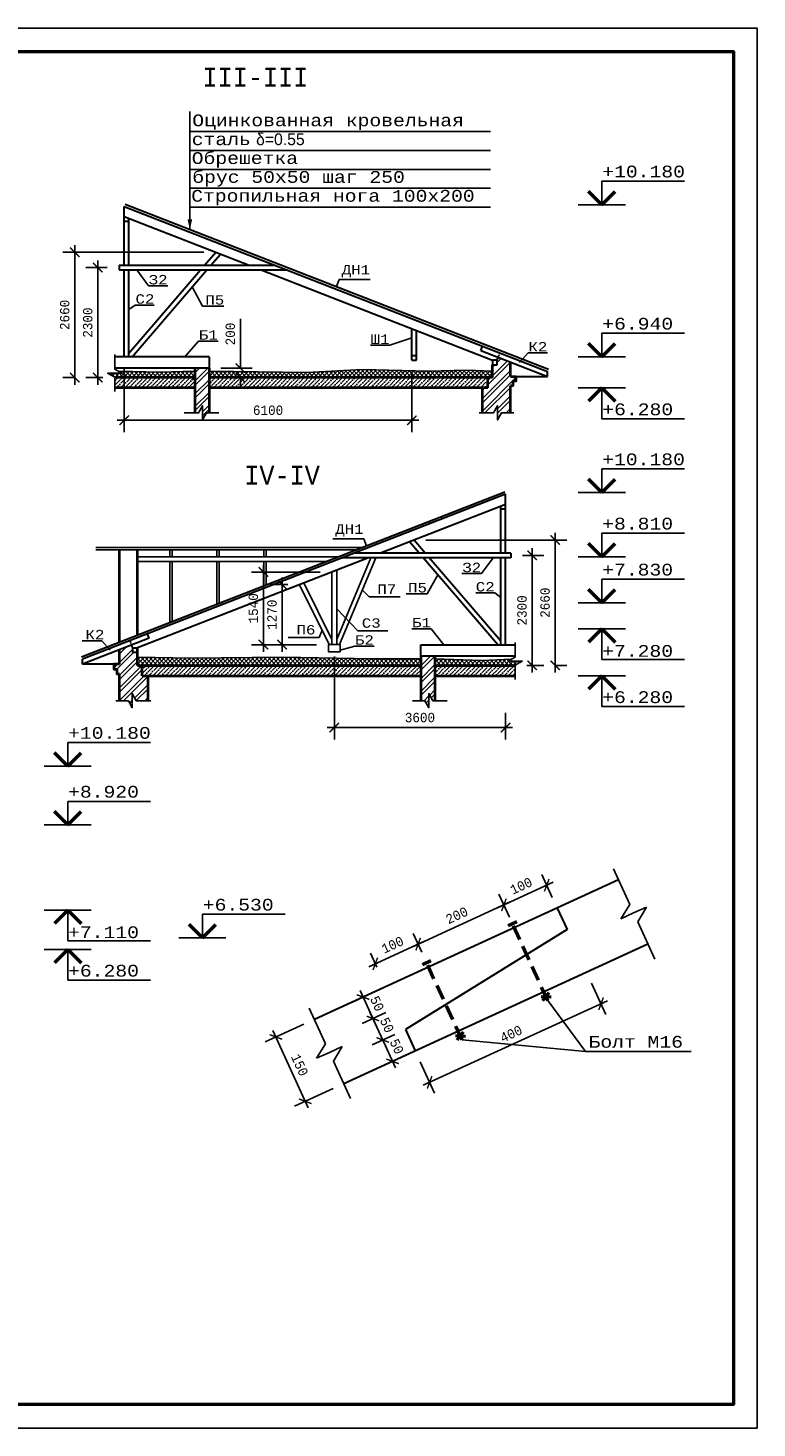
# Model space of a CAD drawing. Header units: millimetres. Extents: x -17 to 2655, y -428 to 194.
# Tile 31 of 47: x 1142 to 1296, y -103 to 194. Entities that reach past the tile are written whole.
import ezdxf
from ezdxf.enums import TextEntityAlignment as Align

# ---------------------------------------------------------------- set-up
doc = ezdxf.new("R2010")
doc.units = ezdxf.units.MM
doc.linetypes.add('ACAD_ISO02W100', pattern=[15, 12, -3])
doc.linetypes.add('HIDDEN2', pattern=[4.7625, 3.175, -1.5875])
for name, color, linetype in [('лист а3', 7, 'Continuous'), ('Размеры', 5, 'Continuous'), ('текст', 7, 'Continuous'), ('тонкий', 251, 'Continuous')]:
    doc.layers.add(name, color=color, linetype=linetype)
doc.layers.add('Стены', color=32, linetype='Continuous', lineweight=40)
doc.layers.add('стропила', color=40, linetype='Continuous', lineweight=30)
doc.styles.add('simvol', font='SYMBOL.TTF')
doc.styles.get("Standard").update_dxf_attribs({"font": 'COUR.TTF', "width": 0.8, "height": 2})
doc.styles.add('style1', font='COUR.TTF')
doc.dimstyles.get("Standard").update_dxf_attribs({"dimtxt": 2, "dimasz": 2, "dimexe": 2.5, "dimexo": 2.5, "dimgap": 1, "dimtad": 1, "dimdec": 0, "dimzin": 0, "dimdsep": 46, "dimtxsty": 'Standard', "dimblk": 'ARCHTICK', "dimcen": -3, "dimdle": 1.5, "dimadec": 0, "dimazin": 0, "dimtfac": 0.75, "dimtdec": 0, "dimtofl": 0, "dimtmove": 0, "dimatfit": 3, "dimldrblk": 'ARCHTICK', "dimfxl": 0, "dimtvp": 1.5, "dimtolj": 1, "dimtzin": 0, "dimarcsym": 0})
pattern_1 = [(45, (-206.6574, 292.3185), (-1.3470384, 1.3470384), []), (45, (-205.7594, 292.3185), (-1.3470384, 1.3470384), [])]
pattern_2 = [(45, (-372.453, 353.3746), (-1.3470384, 1.3470384), []), (45, (-371.5549, 353.3746), (-1.3470384, 1.3470384), [])]
pattern_3 = [(45, (-206.6574, 292.3185), (0.3367596, 1.23478522), [1.5875, -0.3175, 0, -0.3175])]

# ---------------------------------------------------------------- blocks, each defined once
blk = doc.blocks.new('_ArchTick')
at = {"color": 0, "linetype": 'ByBlock', "const_width": 0.15}
blk.add_lwpolyline([(-0.5, -0.5), (0.5, 0.5)], dxfattribs=at)
blk = doc.blocks.new('*D231')
at = {"layer": 'Defpoints', "color": 0}
for p in [(1156.58, 143.64), (1161.09, 143.64), (1160.17, 120.3)]:
    blk.add_point(p, dxfattribs=at)
at = {"layer": 'Размеры', "color": 0, "lineweight": -2}
for p, q in [((1158.59, 143.64), (1154.08, 143.64)), ((1156.58, 118.8), (1156.58, 145.14)), ((1157.67, 120.3), (1154.08, 120.3))]:
    blk.add_line(p, q, dxfattribs=at)
at = {"layer": 'Размеры', "color": 0, "lineweight": -2, "xscale": 2, "yscale": 2, "zscale": 2}
for p, rotation in [((1156.58, 143.64), 90), ((1156.58, 120.3), 270)]:
    blk.add_blockref('_ArchTick', p, dxfattribs=dict(at, rotation=rotation))
at = {"layer": 'Размеры', "color": 0, "insert": (1154.46, 131.97), "char_height": 2, "attachment_point": 5, "rotation": 90}
blk.add_mtext('\\A1;2300', dxfattribs=at)
blk = doc.blocks.new('*D232')
at = {"layer": 'Defpoints', "color": 0}
for p in [(1151.7, 146.91), (1181.61, 146.91), (1154.08, 120.3)]:
    blk.add_point(p, dxfattribs=at)
at = {"layer": 'Размеры', "color": 0, "lineweight": -2}
for p, q in [((1179.11, 146.91), (1149.2, 146.91)), ((1151.7, 118.8), (1151.7, 148.41)), ((1151.58, 120.3), (1149.2, 120.3))]:
    blk.add_line(p, q, dxfattribs=at)
at = {"layer": 'Размеры', "color": 0, "lineweight": -2, "xscale": 2, "yscale": 2, "zscale": 2}
for p, rotation in [((1151.7, 146.91), 90), ((1151.7, 120.3), 270)]:
    blk.add_blockref('_ArchTick', p, dxfattribs=dict(at, rotation=rotation))
at = {"layer": 'Размеры', "color": 0, "insert": (1149.58, 133.61), "char_height": 2, "attachment_point": 5, "rotation": 90}
blk.add_mtext('\\A1;2660', dxfattribs=at)
blk = doc.blocks.new('*D233')
at = {"layer": 'Defpoints', "color": 0}
for p in [(1180.21, 122.3), (1186.83, 122.3), (1180.21, 120.3)]:
    blk.add_point(p, dxfattribs=at)
at = {"layer": 'Размеры', "color": 0, "lineweight": -2}
for p, q in [((1186.83, 122.3), (1186.83, 132.8)), ((1182.71, 122.3), (1189.33, 122.3)), ((1182.71, 120.3), (1189.33, 120.3)), ((1186.83, 120.3), (1186.83, 118.3))]:
    blk.add_line(p, q, dxfattribs=at)
at = {"layer": 'Размеры', "color": 0, "lineweight": -2, "xscale": 2, "yscale": 2, "zscale": 2}
for p, rotation in [((1186.83, 122.3), 270), ((1186.83, 120.3), 90)]:
    blk.add_blockref('_ArchTick', p, dxfattribs=dict(at, rotation=rotation))
at = {"layer": 'Размеры', "color": 0, "insert": (1184.71, 129.55), "char_height": 2, "attachment_point": 5, "rotation": 90}
blk.add_mtext('\\A1;200', dxfattribs=at)
blk = doc.blocks.new('*D234')
at = {"layer": 'Defpoints', "color": 0}
for p in [(1162.21, 124.7), (1223.21, 124.02), (1223.21, 111.25)]:
    blk.add_point(p, dxfattribs=at)
at = {"layer": 'Размеры', "color": 0, "lineweight": -2}
for p, q in [((1162.21, 122.2), (1162.21, 108.75)), ((1223.21, 121.52), (1223.21, 108.75)), ((1160.71, 111.25), (1224.71, 111.25))]:
    blk.add_line(p, q, dxfattribs=at)
at = {"layer": 'Размеры', "color": 0, "lineweight": -2, "xscale": 2, "yscale": 2, "zscale": 2, "rotation": 180}
blk.add_blockref('_ArchTick', (1162.21, 111.25), dxfattribs=at)
at = {"layer": 'Размеры', "color": 0, "lineweight": -2, "xscale": 2, "yscale": 2, "zscale": 2}
blk.add_blockref('_ArchTick', (1223.21, 111.25), dxfattribs=at)
at = {"layer": 'Размеры', "color": 0, "insert": (1192.71, 113.37), "char_height": 2, "attachment_point": 5}
blk.add_mtext('\\A1;6100', dxfattribs=at)
blk = doc.blocks.new('*D235')
at = {"layer": 'Defpoints', "color": 0}
for p in [(1244.21, 82.59), (1248.72, 82.59), (1245.13, 59.25)]:
    blk.add_point(p, dxfattribs=at)
at = {"layer": 'Размеры', "color": 0, "lineweight": -2}
for p, q in [((1248.72, 57.75), (1248.72, 84.09)), ((1246.71, 82.59), (1251.22, 82.59)), ((1247.63, 59.25), (1251.22, 59.25))]:
    blk.add_line(p, q, dxfattribs=at)
at = {"layer": 'Размеры', "color": 0, "lineweight": -2, "xscale": 2, "yscale": 2, "zscale": 2}
for p, rotation in [((1248.72, 82.59), 90), ((1248.72, 59.25), 270)]:
    blk.add_blockref('_ArchTick', p, dxfattribs=dict(at, rotation=rotation))
at = {"layer": 'Размеры', "color": 0, "insert": (1246.59, 70.92), "char_height": 2, "attachment_point": 5, "rotation": 90}
blk.add_mtext('\\A1;2300', dxfattribs=at)
blk = doc.blocks.new('*D236')
at = {"layer": 'Defpoints', "color": 0}
for p in [(1223.69, 85.85), (1253.6, 85.85), (1251.22, 59.25)]:
    blk.add_point(p, dxfattribs=at)
at = {"layer": 'Размеры', "color": 0, "lineweight": -2}
for p, q in [((1253.6, 57.75), (1253.6, 87.35)), ((1226.19, 85.85), (1256.1, 85.85)), ((1253.72, 59.25), (1256.1, 59.25))]:
    blk.add_line(p, q, dxfattribs=at)
at = {"layer": 'Размеры', "color": 0, "lineweight": -2, "xscale": 2, "yscale": 2, "zscale": 2}
for p, rotation in [((1253.6, 85.85), 90), ((1253.6, 59.25), 270)]:
    blk.add_blockref('_ArchTick', p, dxfattribs=dict(at, rotation=rotation))
at = {"layer": 'Размеры', "color": 0, "insert": (1251.48, 72.55), "char_height": 2, "attachment_point": 5, "rotation": 90}
blk.add_mtext('\\A1;2660', dxfattribs=at)
blk = doc.blocks.new('*D237')
at = {"layer": 'Defpoints', "color": 0}
for p in [(1195.68, 76.38), (1199.39, 76.38), (1205.52, 63.65)]:
    blk.add_point(p, dxfattribs=at)
at = {"layer": 'Размеры', "color": 0, "lineweight": -2}
for p, q in [((1195.68, 62.15), (1195.68, 77.88)), ((1196.89, 76.38), (1193.18, 76.38)), ((1203.02, 63.65), (1193.18, 63.65))]:
    blk.add_line(p, q, dxfattribs=at)
at = {"layer": 'Размеры', "color": 0, "lineweight": -2, "xscale": 2, "yscale": 2, "zscale": 2}
for p, rotation in [((1195.68, 76.38), 90), ((1195.68, 63.65), 270)]:
    blk.add_blockref('_ArchTick', p, dxfattribs=dict(at, rotation=rotation))
at = {"layer": 'Размеры', "color": 0, "insert": (1193.55, 70.01), "char_height": 2, "attachment_point": 5, "rotation": 90}
blk.add_mtext('\\A1;1270', dxfattribs=at)
blk = doc.blocks.new('*D238')
at = {"layer": 'Defpoints', "color": 0}
for p in [(1191.72, 79.06), (1206.27, 79.06), (1205.52, 63.65)]:
    blk.add_point(p, dxfattribs=at)
at = {"layer": 'Размеры', "color": 0, "lineweight": -2}
for p, q in [((1191.72, 62.15), (1191.72, 80.56)), ((1203.77, 79.06), (1189.22, 79.06)), ((1203.02, 63.65), (1189.22, 63.65))]:
    blk.add_line(p, q, dxfattribs=at)
at = {"layer": 'Размеры', "color": 0, "lineweight": -2, "xscale": 2, "yscale": 2, "zscale": 2}
for p, rotation in [((1191.72, 79.06), 90), ((1191.72, 63.65), 270)]:
    blk.add_blockref('_ArchTick', p, dxfattribs=dict(at, rotation=rotation))
at = {"layer": 'Размеры', "color": 0, "insert": (1189.59, 71.36), "char_height": 2, "attachment_point": 5, "rotation": 90}
blk.add_mtext('\\A1;1540', dxfattribs=at)
blk = doc.blocks.new('*D239')
at = {"layer": 'Defpoints', "color": 0}
for p in [(1206.77, 63.65), (1243.09, 51.72), (1206.77, 46.06)]:
    blk.add_point(p, dxfattribs=at)
at = {"layer": 'Размеры', "color": 0, "lineweight": -2}
for p, q in [((1206.77, 61.15), (1206.77, 43.56)), ((1243.09, 49.22), (1243.09, 43.56)), ((1244.59, 46.06), (1205.27, 46.06))]:
    blk.add_line(p, q, dxfattribs=at)
at = {"layer": 'Размеры', "color": 0, "lineweight": -2, "xscale": 2, "yscale": 2, "zscale": 2, "rotation": 180}
blk.add_blockref('_ArchTick', (1206.77, 46.06), dxfattribs=at)
at = {"layer": 'Размеры', "color": 0, "lineweight": -2, "xscale": 2, "yscale": 2, "zscale": 2}
blk.add_blockref('_ArchTick', (1243.09, 46.06), dxfattribs=at)
at = {"layer": 'Размеры', "color": 0, "insert": (1224.93, 48.18), "char_height": 2, "attachment_point": 5}
blk.add_mtext('\\A1;3600', dxfattribs=at)
blk = doc.blocks.new('*D417')
at = {"layer": 'Defpoints', "color": 0}
for p in [(1217.04, -20.21), (1221.86, -18), (1223.94, -22.54)]:
    blk.add_point(p, dxfattribs=at)
at = {"layer": 'Размеры', "color": 0, "lineweight": -2}
for p, q in [((1219.58, -19.04), (1214.76, -21.25)), ((1219.75, -26.11), (1216.41, -18.84)), ((1221.67, -23.58), (1216.85, -25.79))]:
    blk.add_line(p, q, dxfattribs=at)
at = {"layer": 'Размеры', "color": 0, "lineweight": -2, "xscale": 2, "yscale": 2, "zscale": 2}
for p, rotation in [((1217.04, -20.21), 114.6207781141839), ((1219.12, -24.75), 294.6207781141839)]:
    blk.add_blockref('_ArchTick', p, dxfattribs=dict(at, rotation=rotation))
at = {"layer": 'Размеры', "color": 0, "insert": (1220.01, -21.59), "char_height": 2, "attachment_point": 5, "rotation": 294.6208}
blk.add_mtext('\\A1;50', dxfattribs=at)
blk = doc.blocks.new('*D418')
at = {"layer": 'Defpoints', "color": 0}
for p in [(1219.95, -13.37), (1214.95, -15.66), (1221.86, -18)]:
    blk.add_point(p, dxfattribs=at)
at = {"layer": 'Размеры', "color": 0, "lineweight": -2}
for p, q in [((1217.68, -14.41), (1212.68, -16.7)), ((1217.66, -21.57), (1214.33, -14.3)), ((1219.58, -19.04), (1214.76, -21.25))]:
    blk.add_line(p, q, dxfattribs=at)
at = {"layer": 'Размеры', "color": 0, "lineweight": -2, "xscale": 2, "yscale": 2, "zscale": 2}
for p, rotation in [((1214.95, -15.66), 114.6207781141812), ((1217.04, -20.21), 294.6207781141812)]:
    blk.add_blockref('_ArchTick', p, dxfattribs=dict(at, rotation=rotation))
at = {"layer": 'Размеры', "color": 0, "insert": (1217.93, -17.05), "char_height": 2, "attachment_point": 5, "rotation": 294.6208}
blk.add_mtext('\\A1;50', dxfattribs=at)
blk = doc.blocks.new('*D419')
at = {"layer": 'Defpoints', "color": 0}
for p in [(1218.46, -8.55), (1212.87, -11.11), (1219.95, -13.37)]:
    blk.add_point(p, dxfattribs=at)
at = {"layer": 'Размеры', "color": 0, "lineweight": -2}
for p, q in [((1216.19, -9.59), (1210.6, -12.16)), ((1215.58, -17.02), (1212.25, -9.75)), ((1217.68, -14.41), (1212.68, -16.7))]:
    blk.add_line(p, q, dxfattribs=at)
at = {"layer": 'Размеры', "color": 0, "lineweight": -2, "xscale": 2, "yscale": 2, "zscale": 2}
for p, rotation in [((1212.87, -11.11), 114.6207781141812), ((1214.95, -15.66), 294.6207781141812)]:
    blk.add_blockref('_ArchTick', p, dxfattribs=dict(at, rotation=rotation))
at = {"layer": 'Размеры', "color": 0, "insert": (1215.84, -12.5), "char_height": 2, "attachment_point": 5, "rotation": 294.6208}
blk.add_mtext('\\A1;50', dxfattribs=at)
blk = doc.blocks.new('*D420')
at = {"layer": 'Defpoints', "color": 0}
for p in [(1260.3, -5.88), (1263.35, -12.52), (1223.94, -22.54)]:
    blk.add_point(p, dxfattribs=at)
at = {"layer": 'Размеры', "color": 0, "lineweight": -2}
for p, q in [((1261.34, -8.15), (1264.39, -14.8)), ((1225.62, -29.81), (1264.71, -11.9)), ((1224.98, -24.82), (1228.03, -31.46))]:
    blk.add_line(p, q, dxfattribs=at)
at = {"layer": 'Размеры', "color": 0, "lineweight": -2, "xscale": 2, "yscale": 2, "zscale": 2}
for p, rotation in [((1263.35, -12.52), 24.62077811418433), ((1226.98, -29.19), 204.6207781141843)]:
    blk.add_blockref('_ArchTick', p, dxfattribs=dict(at, rotation=rotation))
at = {"layer": 'Размеры', "color": 0, "insert": (1244.28, -18.92), "char_height": 2, "attachment_point": 5, "rotation": 24.6208}
blk.add_mtext('\\A1;400', dxfattribs=at)
blk = doc.blocks.new('*D421')
at = {"layer": 'Defpoints', "color": 0}
for p in [(1242.74, 8.45), (1254.05, 7.76), (1244.96, 3.59)]:
    blk.add_point(p, dxfattribs=at)
at = {"layer": 'Размеры', "color": 0, "lineweight": -2}
for p, q in [((1253.01, 10.03), (1250.78, 14.89)), ((1253.19, 13.24), (1241.37, 7.83)), ((1243.92, 5.86), (1241.69, 10.73))]:
    blk.add_line(p, q, dxfattribs=at)
at = {"layer": 'Размеры', "color": 0, "lineweight": -2, "xscale": 2, "yscale": 2, "zscale": 2}
for p, rotation in [((1251.83, 12.62), 24.62077811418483), ((1242.74, 8.45), 204.6207781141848)]:
    blk.add_blockref('_ArchTick', p, dxfattribs=dict(at, rotation=rotation))
at = {"layer": 'Размеры', "color": 0, "insert": (1246.4, 12.47), "char_height": 2, "attachment_point": 5, "rotation": 24.6208}
blk.add_mtext('\\A1;100', dxfattribs=at)
blk = doc.blocks.new('*D422')
at = {"layer": 'Defpoints', "color": 0}
for p in [(1244.96, 3.59), (1224.55, 0.12), (1226.36, -3.83)]:
    blk.add_point(p, dxfattribs=at)
at = {"layer": 'Размеры', "color": 0, "lineweight": -2}
for p, q in [((1244.1, 9.08), (1223.19, -0.5)), ((1243.92, 5.86), (1241.69, 10.73)), ((1225.32, -1.56), (1223.51, 2.39))]:
    blk.add_line(p, q, dxfattribs=at)
at = {"layer": 'Размеры', "color": 0, "lineweight": -2, "xscale": 2, "yscale": 2, "zscale": 2}
for p, rotation in [((1242.74, 8.45), 24.62077811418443), ((1224.55, 0.12), 204.6207781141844)]:
    blk.add_blockref('_ArchTick', p, dxfattribs=dict(at, rotation=rotation))
at = {"layer": 'Размеры', "color": 0, "insert": (1232.76, 6.22), "char_height": 2, "attachment_point": 5, "rotation": 24.6208}
blk.add_mtext('\\A1;200', dxfattribs=at)
blk = doc.blocks.new('*D423')
at = {"layer": 'Defpoints', "color": 0}
for p in [(1215.46, -4.05), (1226.36, -3.83), (1216.85, -7.07)]:
    blk.add_point(p, dxfattribs=at)
at = {"layer": 'Размеры', "color": 0, "lineweight": -2}
for p, q in [((1225.92, 0.75), (1214.1, -4.67)), ((1225.32, -1.56), (1223.51, 2.39)), ((1215.81, -4.79), (1214.42, -1.77))]:
    blk.add_line(p, q, dxfattribs=at)
at = {"layer": 'Размеры', "color": 0, "lineweight": -2, "xscale": 2, "yscale": 2, "zscale": 2}
for p, rotation in [((1224.55, 0.12), 24.62077811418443), ((1215.46, -4.05), 204.6207781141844)]:
    blk.add_blockref('_ArchTick', p, dxfattribs=dict(at, rotation=rotation))
at = {"layer": 'Размеры', "color": 0, "insert": (1219.12, -0.03), "char_height": 2, "attachment_point": 5, "rotation": 24.6208}
blk.add_mtext('\\A1;100', dxfattribs=at)
blk = doc.blocks.new('*D447')
at = {"layer": 'Defpoints', "color": 0}
for p in [(1202.54, -15.85), (1194.37, -19.57), (1208.76, -29.5)]:
    blk.add_point(p, dxfattribs=at)
at = {"layer": 'Размеры', "color": 0, "lineweight": -2}
for p, q in [((1200.27, -16.89), (1192.1, -20.61)), ((1201.21, -34.59), (1193.75, -18.21)), ((1206.49, -30.54), (1198.32, -34.26))]:
    blk.add_line(p, q, dxfattribs=at)
at = {"layer": 'Размеры', "color": 0, "lineweight": -2, "xscale": 2, "yscale": 2, "zscale": 2}
for p, rotation in [((1194.37, -19.57), 114.5002591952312), ((1200.59, -33.22), 294.5002591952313)]:
    blk.add_blockref('_ArchTick', p, dxfattribs=dict(at, rotation=rotation))
at = {"layer": 'Размеры', "color": 0, "insert": (1199.41, -25.52), "char_height": 2, "attachment_point": 5, "rotation": 294.5003}
blk.add_mtext('\\A1;150', dxfattribs=at)

msp = doc.modelspace()

# ---------------------------------------------------------------- hatches: boundary and pattern name
at = {"layer": 'тонкий'}
h = msp.add_hatch(dxfattribs=at)
h.set_pattern_fill('ANSI37', color=256, scale=0.2, style=0)
h.paths.add_polyline_path([(1240.3082, 121.6613), (1234.8895, 121.9034), (1226.7296, 121.7008), (1212.7413, 122.0047), (1200.9067, 121.3964), (1180.2071, 121.6577), (1180.2071, 120.3029), (1240.3082, 120.3029)])
h.paths.add_polyline_path([(1177.2071, 121.6577), (1169.7595, 121.4473), (1160.919, 121.6573), (1161.669, 121.2383), (1158.669, 121.2383), (1160.169, 120.3855), (1160.169, 120.3029), (1177.2071, 120.3029)])
h = msp.add_hatch(dxfattribs=at)
h.set_pattern_fill('ANSI32', color=256, scale=0.2, style=0)
h.set_pattern_definition(pattern_2)
h.paths.add_polyline_path([(1180.2071, 122.3029), (1177.2071, 122.3029), (1177.2071, 112.8251), (1177.9544, 112.8251), (1178.8071, 114.3251), (1178.8071, 111.3251), (1179.6452, 112.8251), (1180.2071, 112.8251)])
h = msp.add_hatch(dxfattribs=at)
h.set_pattern_fill('ANSI32', color=256, scale=0.2, style=0)
h.set_pattern_definition(pattern_2)
h.paths.add_polyline_path([(1244.1082, 118.5368), (1244.6582, 118.5368), (1244.6582, 119.5368), (1245.3082, 119.5368), (1245.3082, 120.5368), (1244.1082, 120.5368), (1244.1082, 123.6111), (1241.5395, 124.6128), (1241.3082, 124.0197), (1241.3082, 123.0197), (1240.3082, 123.0197), (1240.3082, 120.3029), (1239.3082, 120.3029), (1239.3082, 118.1029), (1238.1082, 118.1029), (1238.1082, 112.8251), (1240.5373, 112.8251), (1241.39, 114.3251), (1241.39, 111.3251), (1242.228, 112.8251), (1244.1082, 112.8251)])
h = msp.add_hatch(dxfattribs=at)
h.set_pattern_fill('ANSI36', color=256, scale=0.2, style=0)
h.set_pattern_definition([(45, (-372.4529, 353.3746), (0.3367596, 1.23478522), [1.5875, -0.3175, 0, -0.3175])])
h.paths.add_polyline_path([(1180.2071, 120.3029), (1180.2071, 118.1029), (1239.3082, 118.1029), (1239.3082, 120.3029)])
h.paths.add_polyline_path([(1160.169, 120.3029), (1160.169, 118.1029), (1177.2071, 118.1029), (1177.2071, 120.3029)])
h = msp.add_hatch(dxfattribs=at)
h.set_pattern_fill('ANSI32', color=256, scale=0.2, style=0)
h.set_pattern_definition(pattern_1)
h.paths.add_polyline_path([(1165.9923, 59.2468), (1164.9923, 59.2468), (1164.9923, 61.9635), (1163.9923, 61.9635), (1163.9923, 62.9635), (1163.761, 63.5567), (1161.1923, 62.555), (1161.1923, 59.4807), (1159.9923, 59.4807), (1159.9923, 58.4807), (1160.6423, 58.4807), (1160.6423, 57.4807), (1161.1923, 57.4807), (1161.1923, 51.769), (1163.0725, 51.769), (1163.9105, 50.269), (1163.9105, 53.269), (1164.7632, 51.769), (1167.1923, 51.769), (1167.1923, 57.0468), (1165.9923, 57.0468)])
h = msp.add_hatch(dxfattribs=at)
h.set_pattern_fill('ANSI37', color=256, scale=0.2, style=0)
h.paths.add_polyline_path([(1246.6315, 60.1821), (1243.6315, 60.1821), (1244.3815, 60.6012), (1238.0759, 60.2609), (1228.0934, 60.6236), (1228.0934, 59.2468), (1245.1315, 59.2468), (1245.1315, 59.3294)])
h.paths.add_polyline_path([(1225.0934, 60.6236), (1214.7053, 60.6236), (1195.9164, 61.0108), (1176.2235, 60.7526), (1164.9923, 60.9925), (1164.9923, 59.2468), (1225.0934, 59.2468)])
h = msp.add_hatch(dxfattribs=at)
h.set_pattern_fill('ANSI32', color=256, scale=0.2, style=0)
h.set_pattern_definition(pattern_1)
h.paths.add_polyline_path([(1225.0934, 51.769), (1225.9793, 51.769), (1226.8173, 50.269), (1226.8173, 53.269), (1227.6701, 51.769), (1228.0934, 51.769), (1228.0934, 61.2468), (1225.0934, 61.2468)])
h = msp.add_hatch(dxfattribs=at)
h.set_pattern_fill('ANSI36', color=256, scale=0.2, style=0)
h.set_pattern_definition(pattern_3)
h.paths.add_polyline_path([(1165.9923, 59.2468), (1165.9923, 57.0468), (1225.0934, 57.0468), (1225.0934, 59.2468)])
h = msp.add_hatch(dxfattribs=at)
h.set_pattern_fill('ANSI36', color=256, scale=0.2, style=0)
h.set_pattern_definition(pattern_3)
h.paths.add_polyline_path([(1228.0934, 59.2468), (1228.0934, 57.0468), (1245.1315, 57.0468), (1245.1315, 59.2468)])

# ---------------------------------------------------------------- linework, layer by layer
for p, q in [((1176.119, 176.7756), (1176.119, 151.735)), ((1176.119, 172.4851), (1239.8791, 172.4851)), ((1176.119, 168.4851), (1239.8791, 168.4851)), ((1176.119, 164.4851), (1239.8791, 164.4851)), ((1176.119, 160.4851), (1239.8791, 160.4851)), ((1263.528, 161.9844), (1281.089, 161.9844)), ((1263.528, 156.9844), (1263.528, 161.9844)), ((1176.119, 156.4851), (1239.8791, 156.4851)), ((1258.528, 156.9844), (1268.528, 156.9844)), ((1263.528, 129.7029), (1281.089, 129.7029)), ((1263.528, 124.7029), (1263.528, 129.7029)), ((1258.528, 124.7029), (1268.528, 124.7029)), ((1258.528, 118.1029), (1268.528, 118.1029)), ((1263.528, 118.1029), (1263.528, 111.5948)), ((1263.528, 111.5948), (1281.089, 111.5948)), ((1263.5123, 100.9282), (1281.0734, 100.9282)), ((1263.5123, 95.9282), (1263.5123, 100.9282)), ((1258.5123, 95.9282), (1268.5123, 95.9282)), ((1263.5123, 87.29), (1281.0734, 87.29)), ((1263.5123, 82.29), (1263.5123, 87.29)), ((1258.5123, 82.29), (1268.5123, 82.29)), ((1263.5123, 77.5266), (1281.0734, 77.5266)), ((1263.5123, 72.5266), (1263.5123, 77.5266)), ((1258.5123, 72.5266), (1268.5123, 72.5266)), ((1258.5123, 67.0273), (1268.5123, 67.0273)), ((1263.5123, 67.0273), (1263.5123, 60.5192)), ((1263.5123, 60.5192), (1281.0734, 60.5192)), ((1258.5123, 57.0468), (1268.5123, 57.0468)), ((1263.5123, 57.0468), (1263.5123, 50.5387)), ((1263.5123, 50.5387), (1281.0734, 50.5387)), ((1150.204, 42.8967), (1167.765, 42.8967)), ((1150.204, 37.8967), (1150.204, 42.8967)), ((1145.204, 37.8967), (1155.204, 37.8967)), ((1150.204, 30.4097), (1167.765, 30.4097)), ((1150.204, 25.4097), (1150.204, 30.4097)), ((1145.204, 25.4097), (1155.204, 25.4097)), ((1266.0037, 16.0987), (1269.4589, 8.5173)), ((1145.204, 7.3548), (1155.204, 7.3548)), ((1150.204, 7.3548), (1150.204, 0.8466)), ((1178.7767, 6.4492), (1196.3378, 6.4492)), ((1178.7767, 1.4492), (1178.7767, 6.4492)), ((1267.5386, 5.4966), (1269.4589, 8.5173)), ((1270.2685, 6.7407), (1267.5386, 5.4966)), ((1270.2685, 6.7407), (1272.9984, 7.9848)), ((1272.9984, 7.9848), (1271.1255, 4.8601)), ((1271.1255, 4.8601), (1274.7406, -3.0723)), ((1150.204, 0.8466), (1167.765, 0.8466)), ((1173.7767, 1.4492), (1183.7767, 1.4492)), ((1145.204, -0.9847), (1155.204, -0.9847)), ((1150.204, -0.9847), (1150.204, -7.4929)), ((1150.204, -7.4929), (1167.765, -7.4929)), ((1201.461, -13.4796), (1204.9161, -21.0611)), ((1202.9958, -24.0817), (1204.9161, -21.0611)), ((1205.7257, -22.8376), (1202.9958, -24.0817)), ((1205.7257, -22.8376), (1208.4556, -21.5935)), ((1208.4556, -21.5935), (1206.5827, -24.7182)), ((1206.5827, -24.7182), (1210.1978, -32.6506))]:
    msp.add_line(p, q)
at = {"lineweight": 50}
for p, q in [((1263.528, 156.9844), (1260.6996, 159.8128)), ((1263.528, 156.9844), (1266.3564, 159.8128)), ((1263.528, 124.7029), (1260.6996, 127.5314)), ((1263.528, 124.7029), (1266.3564, 127.5314)), ((1263.528, 118.1029), (1260.6996, 115.2745)), ((1263.528, 118.1029), (1266.3564, 115.2745)), ((1263.5123, 95.9282), (1260.6839, 98.7567)), ((1263.5123, 95.9282), (1266.3407, 98.7567)), ((1263.5123, 82.29), (1260.6839, 85.1184)), ((1263.5123, 82.29), (1266.3407, 85.1184)), ((1263.5123, 72.5266), (1260.6839, 75.355)), ((1263.5123, 72.5266), (1266.3407, 75.355)), ((1263.5123, 67.0273), (1260.6839, 64.1989)), ((1263.5123, 67.0273), (1266.3407, 64.1989)), ((1263.5123, 57.0468), (1260.6839, 54.2184)), ((1263.5123, 57.0468), (1266.3407, 54.2184)), ((1150.204, 37.8967), (1147.3755, 40.7251)), ((1150.204, 37.8967), (1153.0324, 40.7251)), ((1150.204, 25.4097), (1147.3755, 28.2381)), ((1150.204, 25.4097), (1153.0324, 28.2381)), ((1150.204, 7.3548), (1147.3755, 4.5263)), ((1150.204, 7.3548), (1153.0324, 4.5263)), ((1178.7767, 1.4492), (1175.9483, 4.2776)), ((1178.7767, 1.4492), (1181.6052, 4.2776)), ((1150.204, -0.9847), (1147.3755, -3.8132)), ((1150.204, -0.9847), (1153.0324, -3.8132))]:
    msp.add_line(p, q, dxfattribs=at)
at = {"color": 7}
msp.add_line((1282.4593, -22.656), (1260.0701, -22.656), dxfattribs=at)
at = {"layer": 'лист а3', "color": 7}
msp.add_lwpolyline([(876.4349, -102.5277), (876.4349, 194.4723), (1296.4349, 194.4723), (1296.4349, -102.5277), (876.4349, -102.5277)], dxfattribs=at)
at = {"layer": 'лист а3', "color": 7, "lineweight": 50}
msp.add_lwpolyline([(896.4349, 189.4723), (1291.4349, 189.4723), (1291.4349, -97.5277), (896.4349, -97.5277), (896.4349, 189.4723)], dxfattribs=at)
at = {"layer": 'лист а3'}
msp.add_lwpolyline([(1176.119, 151.735, 0, 1, 0), (1176.119, 153.9053, 1, 1, 0)], format="xyseb", dxfattribs=at)
at = {"layer": 'Стены'}
for p, q in [((1177.2071, 122.3029), (1177.2071, 112.8251)), ((1180.2071, 122.3029), (1180.2071, 112.8251)), ((1240.3082, 120.3029), (1240.3082, 123.0197)), ((1244.1082, 120.5368), (1244.1082, 123.6111)), ((1177.2071, 120.3029), (1160.169, 120.3029)), ((1240.3082, 120.3029), (1180.2071, 120.3029)), ((1239.3082, 118.1029), (1239.3082, 120.3029)), ((1177.2071, 118.1029), (1160.169, 118.1029)), ((1239.3082, 118.1029), (1180.2071, 118.1029)), ((1238.1082, 118.1029), (1238.1082, 112.8251)), ((1244.1082, 112.8251), (1244.1082, 118.5368)), ((1161.1923, 64.165), (1161.1923, 83.79)), ((1164.9923, 65.6469), (1164.9923, 83.79)), ((1161.1923, 59.4807), (1161.1923, 62.555)), ((1164.9923, 59.2468), (1164.9923, 62.9635)), ((1225.0934, 61.2468), (1225.0934, 51.769)), ((1228.0934, 61.2468), (1228.0934, 51.769)), ((1161.1923, 51.769), (1161.1923, 57.4807)), ((1164.9923, 59.2468), (1225.0934, 59.2468)), ((1165.9923, 57.0468), (1165.9923, 59.2468)), ((1165.9923, 57.0468), (1225.0934, 57.0468)), ((1167.1923, 57.0468), (1167.1923, 51.769)), ((1228.0934, 59.2468), (1245.1315, 59.2468)), ((1228.0934, 57.0468), (1245.1315, 57.0468))]:
    msp.add_line(p, q, dxfattribs=at)
for points in [[(1244.1082, 120.5368), (1245.3082, 120.5368), (1245.3082, 119.5368), (1244.6582, 119.5368), (1244.6582, 118.5368), (1244.1082, 118.5368)], [(1161.1923, 59.4807), (1159.9923, 59.4807), (1159.9923, 58.4807), (1160.6423, 58.4807), (1160.6423, 57.4807), (1161.1923, 57.4807)]]:
    msp.add_lwpolyline(points, dxfattribs=at)
at = {"layer": 'стропила'}
for p, q in [((1162.2071, 156.6236), (1251.9914, 121.6102)), ((1162.2071, 144.1427), (1162.2071, 156.6236)), ((1162.2071, 154.4769), (1188.7071, 144.1427)), ((1162.3887, 157.0895), (1252.1731, 122.076)), ((1162.2071, 153.4769), (1163.2071, 153.4769)), ((1163.2071, 144.1427), (1163.2071, 154.087)), ((1179.2383, 144.1427), (1181.6134, 146.909)), ((1180.5563, 144.1427), (1182.6008, 146.524)), ((1161.0941, 144.1427), (1194.2118, 144.1427)), ((1161.0941, 144.1427), (1161.0941, 143.1427)), ((1161.0941, 143.1427), (1196.7761, 143.1427)), ((1162.2071, 124.7029), (1162.2071, 143.1427)), ((1163.2071, 124.7029), (1163.2071, 143.1427)), ((1163.2071, 125.4705), (1178.3797, 143.1427)), ((1163.8661, 124.7029), (1179.6977, 143.1427)), ((1191.2713, 143.1427), (1240.3082, 124.0197)), ((1223.2071, 124.0197), (1223.2071, 130.6886)), ((1224.2071, 124.0197), (1224.2071, 130.2986)), ((1223.2071, 125.0197), (1224.2071, 125.0197)), ((1237.8128, 126.0661), (1238.1762, 126.9978)), ((1237.8128, 126.0661), (1251.9914, 120.5368)), ((1223.2071, 124.0197), (1224.2071, 124.0197)), ((1241.3082, 124.0197), (1241.5395, 124.6128)), ((1244.1082, 120.5368), (1251.9914, 120.5368)), ((1251.9914, 120.5368), (1251.9914, 121.6102)), ((1242.9118, 96.0334), (1153.1274, 61.0199)), ((1243.0934, 95.5675), (1153.309, 60.5541)), ((1243.0934, 83.0866), (1243.0934, 95.5675)), ((1243.0934, 93.4208), (1216.5934, 83.0866)), ((1242.0934, 83.0866), (1242.0934, 93.0309)), ((1243.0934, 92.4208), (1242.0934, 92.4208)), ((1224.7442, 83.0866), (1222.6997, 85.4678)), ((1226.0622, 83.0866), (1223.6871, 85.8529)), ((1214.0291, 82.0866), (1164.9923, 62.9635)), ((1244.2064, 82.0866), (1208.5244, 82.0866)), ((1244.2064, 83.0866), (1211.0887, 83.0866)), ((1241.4344, 63.6468), (1225.6028, 82.0866)), ((1242.0934, 64.4144), (1226.9208, 82.0866)), ((1242.0934, 63.6468), (1242.0934, 82.0866)), ((1243.0934, 63.6468), (1243.0934, 82.0866)), ((1244.2064, 83.0866), (1244.2064, 82.0866)), ((1167.4876, 65.01), (1167.1243, 65.9417)), ((1167.4876, 65.01), (1167.1243, 65.9417)), ((1167.4876, 65.01), (1153.309, 59.4807)), ((1163.9923, 62.9635), (1163.761, 63.5567)), ((1153.309, 59.4807), (1153.309, 60.5541)), ((1161.1923, 59.4807), (1153.309, 59.4807)), ((1267.0836, 13.7291), (1202.5409, -15.8492)), ((1254.0537, 7.7578), (1256.1368, 3.2124)), ((1256.1368, 3.2124), (1221.8564, -17.9974)), ((1273.3041, 0.0797), (1208.7613, -29.4986)), ((1221.8564, -17.9974), (1223.9395, -22.5429))]:
    msp.add_line(p, q, dxfattribs=at)
at = {"layer": 'стропила', "linetype": 'ACAD_ISO02W100', "lineweight": -3, "ltscale": 0.02}
for p, q in [((1241.5395, 124.6128), (1241.9028, 125.5445)), ((1163.761, 63.5567), (1163.3977, 64.4884))]:
    msp.add_line(p, q, dxfattribs=at)
at = {"layer": 'стропила'}
for points in [[(1241.3082, 123.0197), (1241.3082, 124.0197), (1240.3082, 124.0197), (1240.3082, 123.0197), (1241.3082, 123.0197)], [(1163.9923, 61.9635), (1163.9923, 62.9635), (1164.9923, 62.9635), (1164.9923, 61.9635), (1163.9923, 61.9635)]]:
    msp.add_lwpolyline(points, dxfattribs=at)
at = {"layer": 'тонкий'}
for p, q in [((1167.318, 139.774), (1164.8393, 143.1427)), ((1171.453, 139.774), (1167.318, 139.774)), ((1207.7866, 141.1275), (1207.1969, 139.6155)), ((1214.3473, 141.1275), (1207.7866, 141.1275)), ((1178.8197, 135.4834), (1176.595, 139.5288)), ((1164.5129, 135.6834), (1163.2071, 134.7388)), ((1164.5129, 135.6834), (1168.544, 135.6834)), ((1183.2964, 135.4834), (1178.8197, 135.4834)), ((1177.9764, 128.0545), (1175.0555, 124.7029)), ((1182.1114, 128.0545), (1177.9764, 128.0545)), ((1218.5443, 127.1564), (1223.2071, 128.7684)), ((1218.5443, 127.1564), (1214.4093, 127.1564)), ((1247.8792, 125.5445), (1246.0819, 123.507)), ((1252.0141, 125.5445), (1247.8792, 125.5445)), ((1212.7984, 84.29), (1156.1923, 84.29)), ((1211.5162, 83.79), (1156.1923, 83.79)), ((1206.4362, 86.1094), (1212.9969, 86.1094)), ((1212.9969, 86.1094), (1213.5866, 84.5974)), ((1164.9923, 82.29), (1207.6698, 82.29)), ((1164.9923, 81.29), (1205.1055, 81.29)), ((1171.8423, 81.29), (1171.8423, 68.3182)), ((1172.3423, 81.29), (1172.3423, 68.5132)), ((1181.8423, 81.29), (1181.8423, 72.218)), ((1182.3423, 81.29), (1182.3423, 72.4129)), ((1191.8423, 81.29), (1191.8423, 76.1177)), ((1192.3423, 81.29), (1192.3423, 76.3127)), ((1207.2674, 64.7372), (1214.5178, 82.0866)), ((1207.8981, 63.653), (1215.6016, 82.0866)), ((1237.9825, 78.7179), (1240.4612, 82.0866)), ((1226.4808, 74.4273), (1228.7055, 78.4726)), ((1233.8475, 78.7179), (1237.9825, 78.7179)), ((1205.6884, 63.653), (1199.3865, 76.3763)), ((1206.2674, 64.7372), (1200.3218, 76.7411)), ((1214.1324, 73.8084), (1212.7149, 75.179)), ((1222.0041, 74.4273), (1226.4808, 74.4273)), ((1240.7876, 74.6273), (1236.7565, 74.6273)), ((1240.7876, 74.6273), (1242.0934, 73.6827)), ((1214.1324, 73.8084), (1220.725, 73.8084)), ((1211.7591, 66.6167), (1207.2674, 71.2363)), ((1203.5681, 65.1895), (1204.1722, 66.7141)), ((1211.7591, 66.6167), (1218.1429, 66.6167)), ((1223.1891, 66.9984), (1227.3241, 66.9984)), ((1227.3241, 66.9984), (1229.9801, 63.6468)), ((1153.2863, 64.4883), (1157.4213, 64.4883)), ((1157.4213, 64.4883), (1159.2186, 62.4509)), ((1196.9755, 65.1895), (1203.5681, 65.1895)), ((1206.2674, 63.653), (1207.2674, 63.653)), ((1211.083, 63.3064), (1208.0174, 62.4856)), ((1211.083, 63.3064), (1215.218, 63.3064)), ((1260.0701, -22.656), (1252.0452, -11.8627)), ((1260.0701, -22.656), (1233.8635, -20.1949))]:
    msp.add_line(p, q, dxfattribs=at)
at = {"layer": 'тонкий', "lineweight": 30}
for p, q in [((1180.2071, 124.7029), (1160.169, 124.7029)), ((1180.2071, 122.3029), (1160.169, 122.3029)), ((1180.2071, 124.7029), (1180.2071, 122.3029)), ((1225.0934, 63.6468), (1245.1315, 63.6468)), ((1225.0934, 61.2468), (1225.0934, 63.6468)), ((1225.0934, 61.2468), (1245.1315, 61.2468))]:
    msp.add_line(p, q, dxfattribs=at)
at = {"layer": 'тонкий', "color": 4}
msp.add_line((1244.1082, 120.5368), (1245.4082, 120.5368), dxfattribs=at)
at = {"layer": 'тонкий', "lineweight": 50}
for p, q in [((1243.6372, 4.0842), (1245.4553, 4.9174)), ((1227.2736, -3.4148), (1225.4555, -4.248)), ((1250.6622, -10.9582), (1252.7711, -11.054)), ((1252.263, -10.2246), (1250.9588, -11.8846)), ((1232.4805, -19.2904), (1234.5894, -19.3862)), ((1234.0813, -18.5568), (1232.7771, -20.2168))]:
    msp.add_line(p, q, dxfattribs=at)
at = {"layer": 'тонкий', "linetype": 'HIDDEN2', "lineweight": 50}
for p, q in [((1252.0452, -11.8627), (1244.5463, 4.5008)), ((1233.8635, -20.1949), (1226.3646, -3.8314))]:
    msp.add_line(p, q, dxfattribs=at)
at = {"layer": 'тонкий', "color": 7}
for points in [[(1160.169, 125.1813), (1160.169, 122.0763), (1161.669, 121.2383), (1158.669, 121.2383), (1160.169, 120.3855), (1160.169, 117.3275)], [(1182.2718, 112.8251), (1179.6452, 112.8251), (1178.8071, 111.3251), (1178.8071, 114.3251), (1177.9544, 112.8251), (1174.8964, 112.8251)], [(1244.8547, 112.8251), (1242.228, 112.8251), (1241.39, 111.3251), (1241.39, 114.3251), (1240.5373, 112.8251), (1237.4792, 112.8251)], [(1245.1315, 64.1252), (1245.1315, 61.0202), (1243.6315, 60.1821), (1246.6315, 60.1821), (1245.1315, 59.3294), (1245.1315, 56.2714)], [(1160.4458, 51.769), (1163.0725, 51.769), (1163.9105, 50.269), (1163.9105, 53.269), (1164.7632, 51.769), (1167.8213, 51.769)], [(1223.3527, 51.769), (1225.9793, 51.769), (1226.8173, 50.269), (1226.8173, 53.269), (1227.6701, 51.769), (1230.7281, 51.769)]]:
    msp.add_lwpolyline(points, dxfattribs=at)
at = {"layer": 'тонкий'}
for points in [[(1240.3082, 121.6613), (1234.8895, 121.9034), (1226.7296, 121.7008), (1212.7413, 122.0047), (1200.9067, 121.3964), (1180.2071, 121.6577)], [(1177.2071, 121.6577), (1169.7595, 121.4473), (1160.919, 121.6573)], [(1172.3423, 82.29), (1172.3423, 83.79), (1171.8423, 83.79), (1171.8423, 82.29), (1172.3423, 82.29)], [(1182.3423, 82.29), (1182.3423, 83.79), (1181.8423, 83.79), (1181.8423, 82.29), (1182.3423, 82.29)], [(1192.3423, 82.29), (1192.3423, 83.79), (1191.8423, 83.79), (1191.8423, 82.29), (1192.3423, 82.29)], [(1206.2674, 79.0597), (1206.2674, 63.653)], [(1207.2674, 79.4497), (1207.2674, 63.653)], [(1205.5174, 63.653), (1208.0174, 63.653), (1208.0174, 62.153), (1205.5174, 62.153), (1205.5174, 63.653)], [(1164.9923, 60.9925), (1176.2235, 60.7526), (1195.9164, 61.0108), (1214.7053, 60.6236), (1225.0934, 60.6236)], [(1228.0934, 60.6236), (1238.0759, 60.2609), (1244.3815, 60.6012)]]:
    msp.add_lwpolyline(points, dxfattribs=at)

# ---------------------------------------------------------------- texts
at = {"width": 0.8}
for s, p in [('III-III', (1178.8011, 182.0365)), ('IV-IV', (1187.6649, 97.595))]:
    msp.add_text(s, height=4, dxfattribs=at).set_placement(p)
for s, style, p in [('Оцинкованная кровельная', 'style1', (1176.6334, 173.6268)), ('d=0.55', 'simvol', (1190.1665, 169.622)), ('сталь', 'style1', (1176.5214, 169.622)), ('Обрешетка', 'style1', (1176.5214, 165.622)), ('брус 50x50 шаг 250', 'style1', (1176.6334, 161.622)), ('Стропильная нога 100x200', 'style1', (1176.4094, 157.622))]:
    msp.add_text(s, height=2.5, dxfattribs=dict(style=style)).set_placement(p)
for s, p in [('ДН1', (1211.3342, 143.1796)), ('З2', (1169.3855, 141.0796)), ('С2', (1166.5878, 136.989)), ('П5', (1181.4068, 136.789)), ('Б1', (1180.0439, 129.3601)), ('Ш1', (1216.4768, 128.4621)), ('К2', (1249.9466, 126.8501)), ('ДН1', (1209.9672, 88.1614)), ('З2', (1235.915, 80.0235)), ('П7', (1217.9056, 75.4338)), ('П5', (1224.4133, 75.7329)), ('С2', (1238.772, 75.9329)), ('С3', (1214.6005, 68.2421)), ('Б1', (1225.2566, 68.3403)), ('К2', (1155.9778, 65.794)), ('П6', (1200.7487, 66.8148)), ('Б2', (1213.1505, 64.6483))]:
    msp.add_text(s, height=2).set_placement(p, align=Align.MIDDLE_CENTER)
at = {"color": 7, "style": 'style1'}
msp.add_text('Болт М16', height=2.5, dxfattribs=at).set_placement((1260.6981, -21.8494))
at = {"layer": 'текст', "style": 'style1'}
for s, p in [('+10.180', (1263.6153, 162.7715)), ('+6.940', (1263.6153, 130.49)), ('+6.280', (1263.6153, 112.3224)), ('+10.180', (1263.5997, 101.7153)), ('+8.810', (1263.5997, 88.0771)), ('+7.830', (1263.5997, 78.3137)), ('+7.280', (1263.5997, 61.0732)), ('+6.280', (1263.5997, 51.2662)), ('+10.180', (1150.2913, 43.6838)), ('+8.920', (1150.2913, 31.1968)), ('+6.530', (1178.8641, 7.2363)), ('+7.110', (1150.2913, 1.4007)), ('+6.280', (1150.2913, -6.7653))]:
    msp.add_text(s, height=2.5, dxfattribs=at).set_placement(p)

# ---------------------------------------------------------------- dimensions: what is measured, and where the dimension line sits
at = {"layer": 'Размеры'}
for base, p1, p2, text, picture, middle in [((1151.699, 146.909), (1154.0847, 120.3029), (1181.6134, 146.909), '2660', '*D232', (1149.5751, 133.606)), ((1156.5847, 143.6427), (1160.169, 120.3029), (1161.0941, 143.6427), '2300', '*D231', (1154.4608, 131.9728)), ((1186.8318, 122.3029), (1180.2071, 120.3029), (1180.2071, 122.3029), '200', '*D233', (1184.7079, 129.5504)), ((1253.6014, 85.8529), (1251.2157, 59.2468), (1223.6871, 85.8529), '2660', '*D236', (1251.4775, 72.5499)), ((1248.7157, 82.5866), (1245.1315, 59.2468), (1244.2064, 82.5866), '2300', '*D235', (1246.5918, 70.9167)), ((1191.7152, 79.0597), (1205.5174, 63.653), (1206.2674, 79.0597), '1540', '*D238', (1189.5913, 71.3563)), ((1195.6776, 76.3763), (1205.5174, 63.653), (1199.3865, 76.3763), '1270', '*D237', (1193.5537, 70.0147))]:
    dim = msp.add_linear_dim(base=base, p1=p1, p2=p2, angle=90, text=text, dimstyle='Standard', dxfattribs=at)
    dim.commit()
    dim.dimension.update_dxf_attribs({"geometry": picture, "text_midpoint": middle})
for base, p1, p2, text, picture, middle in [((1223.2071, 111.2482), (1162.2071, 124.7029), (1223.2071, 124.0197), '6100', '*D234', (1192.7071, 113.3722)), ((1206.7674, 46.0553), (1243.0934, 51.7209), (1206.7674, 63.653), '3600', '*D239', (1224.9304, 48.1792))]:
    dim = msp.add_linear_dim(base=base, p1=p1, p2=p2, text=text, dimstyle='Standard', dxfattribs=at)
    dim.commit()
    dim.dimension.update_dxf_attribs({"geometry": picture, "text_midpoint": middle})
for p1, p2, distance, text, picture, middle in [((1254.0537, 7.7578), (1244.9629, 3.5917), -5.3467, '100', '*D421', (1246.3959, 12.4662)), ((1223.9395, -22.5429), (1260.3029, -5.8784), -7.3087, '400', '*D420', (1244.2812, -18.924)), ((1208.7613, -29.4986), (1202.5409, -15.8492), 8.9781, '150', '*D447', (1199.4141, -25.5163)), ((1223.9395, -22.5429), (1221.8564, -17.9974), 5.3008, '50', '*D417', (1220.0099, -21.5937))]:
    dim = msp.add_aligned_dim(p1=p1, p2=p2, distance=distance, text=text, dimstyle='Standard', dxfattribs=at)
    dim.commit()
    dim.dimension.update_dxf_attribs({"geometry": picture, "text_midpoint": middle})
for base, p1, p2, angle, text, picture, middle in [((1224.5537, 0.1201), (1244.9629, 3.5917), (1226.3646, -3.8314), 24.620778, '200', '*D422', (1232.7597, 6.2171)), ((1215.4628, -4.046), (1226.3646, -3.8314), (1216.847, -7.0664), 24.620778, '100', '*D423', (1219.1234, -0.0321)), ((1212.8714, -11.115), (1219.9544, -13.3691), (1218.4637, -8.5522), 294.620778, '50', '*D419', (1215.8438, -12.5028)), ((1214.9544, -15.6604), (1221.8564, -17.9974), (1219.9544, -13.3691), 294.620778, '50', '*D418', (1217.9268, -17.0483))]:
    dim = msp.add_linear_dim(base=base, p1=p1, p2=p2, angle=angle, text=text, dimstyle='Standard', override={"dimtmove": 1}, dxfattribs=at)
    dim.commit()
    dim.dimension.update_dxf_attribs({"geometry": picture, "text_midpoint": middle})

doc.saveas('drawing.dxf')
